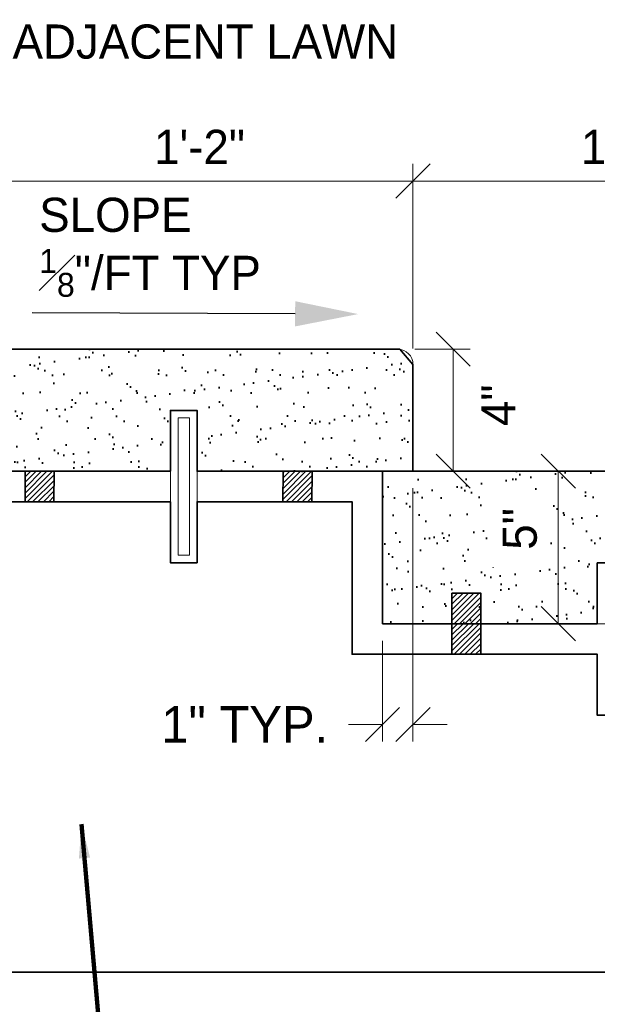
# Model space of a CAD drawing. Extents: x 1828566 to 1828596, y 711482 to 711702.
# Tile 6 of 20: x 1828568.42 to 1828570, y 711682.34 to 711685.03. Entities that reach past the tile are written whole.
import ezdxf

# ---------------------------------------------------------------- set-up
doc = ezdxf.new("R2010")
doc.units = 0
doc.header["$LTSCALE"] = 0.6666666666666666
doc.header["$MEASUREMENT"] = 0
doc.linetypes.add('DGN Style 2', pattern=[9.33575809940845, 5.601454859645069, -3.73430323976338])
doc.layers.get('0').update_dxf_attribs({"lineweight": 9})
doc.layers.get('Defpoints').update_dxf_attribs({"lineweight": 9})
for name, color, linetype, lineweight in [('BR_P_Slab_Object', 3, 'Continuous', 30), ('SC_Scratch2', 191, 'Continuous', 40), ('SC_Scratch3', 7, 'Continuous', 35), ('VG_P_Cells', 3, 'Continuous', 18), ('VG_P_Landscape_Limits', 3, 'Continuous', 13), ('VG_P_Text', 7, 'Continuous', 25)]:
    doc.layers.add(name, color=color, linetype=linetype, lineweight=lineweight)
doc.styles.add('Slanted-Normal LS 0.50', font='font31.shx', dxfattribs={"height": 0.14})
doc.styles.add('Slanted-Normal LS 0.50_0', font='font31.shx')
doc.dimstyles.new('Fract  Slanted', dxfattribs={"dimscale": 0.6666666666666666, "dimtxt": 0.14, "dimasz": 0.14, "dimexe": 0.07, "dimexo": 0.07, "dimgap": 0.07, "dimtad": 1, "dimdec": 3, "dimlfac": 12, "dimzin": 3, "dimdsep": 46, "dimlunit": 4, "dimtxsty": 'Slanted-Normal LS 0.50_0', "dimblk": 'OBLIQUE', "dimcen": 0.09, "dimclrd": 97, "dimclre": 97, "dimclrt": 256, "dimaunit": 1, "dimadec": 4, "dimazin": 3, "dimtfac": 1, "dimtdec": 3, "dimtofl": 0, "dimtmove": 2, "dimatfit": 1, "dimfxl": 1, "dimfrac": 1, "dimtzin": 3, "dimlwd": 0, "dimlwe": 0, "dimarcsym": 0})
pattern_1 = [(44.80906374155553, (1828617.337242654, 711676.8585772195), (-0.007341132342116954, 0.007390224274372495), [])]

# ---------------------------------------------------------------- blocks, each defined once
blk = doc.blocks.new('TERMF_1')
at = {"layer": 'VG_P_Text', "linetype": 'Continuous', "lineweight": 0}
blk.add_hatch(color=7, dxfattribs=at).paths.add_polyline_path([(-0.1399999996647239, -0.02800000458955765), (-0.1399999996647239, 0.02799999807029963), (2.328306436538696e-10, 0)])
blk = doc.blocks.new('_Oblique')
at = {"color": 0, "linetype": 'ByBlock', "lineweight": -2}
blk.add_line((-0.5, -0.5), (0.5, 0.5), dxfattribs=at)
blk = doc.blocks.new('*D38')
at = {"layer": 'Defpoints', "color": 0, "linetype": 'Continuous', "transparency": 16777216}
for p in [(1828569.499927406, 711683.7997906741), (1828569.416594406, 711683.3831273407), (1828569.499927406, 711683.1079329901)]:
    blk.add_point(p, dxfattribs=at)
at = {"layer": 'VG_P_Text', "color": 97, "lineweight": 0, "transparency": 16777216}
for p, q in [((1828569.499927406, 711683.7531240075), (1828569.499927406, 711683.0612663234)), ((1828569.416594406, 711683.3364606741), (1828569.416594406, 711683.0612663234)), ((1828569.416594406, 711683.1079329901), (1828569.323261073, 711683.1079329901)), ((1828569.499927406, 711683.1079329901), (1828569.593260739, 711683.1079329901))]:
    blk.add_line(p, q, dxfattribs=at)
at = {"layer": 'VG_P_Text', "color": 97, "linetype": 'Continuous', "lineweight": 0, "transparency": 16777216, "xscale": 0.09333333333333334, "yscale": 0.09333333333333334, "zscale": 0.09333333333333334}
blk.add_blockref('_Oblique', (1828569.416594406, 711683.1079329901), dxfattribs=at)
at = {"layer": 'VG_P_Text', "color": 97, "linetype": 'Continuous', "lineweight": 0, "transparency": 16777216, "xscale": 0.09333333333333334, "yscale": 0.09333333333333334, "zscale": 0.09333333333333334, "rotation": 180}
blk.add_blockref('_Oblique', (1828569.499927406, 711683.1079329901), dxfattribs=at)
at = {"layer": 'VG_P_Text', "linetype": 'Continuous', "transparency": 16777216, "insert": (1828569.040089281, 711683.1079329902), "char_height": 0.14, "attachment_point": 5, "style": 'Slanted-Normal LS 0.50'}
blk.add_mtext('{\\H0.71429x;1" TYP.}', dxfattribs=at)
blk = doc.blocks.new('*D39')
at = {"layer": 'Defpoints', "color": 0, "linetype": 'Continuous', "transparency": 16777216}
for p in [(1828569.897151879, 711683.7997906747), (1828570.322359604, 711683.7997906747), (1828570.270647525, 711683.383127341)]:
    blk.add_point(p, dxfattribs=at)
at = {"layer": 'VG_P_Text', "color": 97, "lineweight": 0, "transparency": 16777216}
for p, q in [((1828570.275692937, 711683.7997906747), (1828569.850485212, 711683.7997906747)), ((1828569.897151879, 711683.383127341), (1828569.897151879, 711683.7997906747)), ((1828570.223980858, 711683.383127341), (1828569.850485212, 711683.383127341))]:
    blk.add_line(p, q, dxfattribs=at)
at = {"layer": 'VG_P_Text', "color": 97, "linetype": 'Continuous', "lineweight": 0, "transparency": 16777216, "xscale": 0.09333333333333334, "yscale": 0.09333333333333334, "zscale": 0.09333333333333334, "rotation": 270}
blk.add_blockref('_Oblique', (1828569.897151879, 711683.383127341), dxfattribs=at)
at = {"layer": 'VG_P_Text', "linetype": 'Continuous', "transparency": 16777216, "insert": (1828569.792281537, 711683.642285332), "char_height": 0.14, "attachment_point": 5, "rotation": 90, "style": 'Slanted-Normal LS 0.50', "bg_fill": 3, "box_fill_scale": 1.25, "bg_fill_color": 256, "bg_fill_true_color": 13158600, "bg_fill_transparency": 0}
blk.add_mtext('{\\H0.66667x;5"}', dxfattribs=at)
at = {"layer": 'VG_P_Text', "color": 97, "linetype": 'Continuous', "lineweight": 0, "transparency": 16777216, "xscale": 0.09333333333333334, "yscale": 0.09333333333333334, "zscale": 0.09333333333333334, "rotation": 90}
blk.add_blockref('_Oblique', (1828569.897151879, 711683.7997906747), dxfattribs=at)
blk = doc.blocks.new('*D40')
at = {"layer": 'Defpoints', "color": 0, "linetype": 'Continuous', "transparency": 16777216}
for p in [(1828569.499927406, 711684.5928261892), (1828568.333260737, 711684.0914640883), (1828569.499927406, 711684.0881978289)]:
    blk.add_point(p, dxfattribs=at)
at = {"layer": 'VG_P_Text', "color": 97, "lineweight": 0, "transparency": 16777216}
for p, q in [((1828568.333260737, 711684.1381307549), (1828568.333260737, 711684.6394928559)), ((1828569.499927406, 711684.1348644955), (1828569.499927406, 711684.6394928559)), ((1828568.333260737, 711684.5928261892), (1828569.499927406, 711684.5928261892))]:
    blk.add_line(p, q, dxfattribs=at)
at = {"layer": 'VG_P_Text', "color": 97, "linetype": 'Continuous', "lineweight": 0, "transparency": 16777216, "xscale": 0.09333333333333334, "yscale": 0.09333333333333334, "zscale": 0.09333333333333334, "rotation": 180}
blk.add_blockref('_Oblique', (1828568.333260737, 711684.5928261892), dxfattribs=at)
at = {"layer": 'VG_P_Text', "color": 97, "linetype": 'Continuous', "lineweight": 0, "transparency": 16777216, "xscale": 0.09333333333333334, "yscale": 0.09333333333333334, "zscale": 0.09333333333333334}
blk.add_blockref('_Oblique', (1828569.499927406, 711684.5928261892), dxfattribs=at)
at = {"layer": 'VG_P_Text', "linetype": 'Continuous', "transparency": 16777216, "insert": (1828568.916594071, 711684.6861595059), "char_height": 0.14, "attachment_point": 5, "style": 'Slanted-Normal LS 0.50'}
blk.add_mtext('\\H0.0933333;1\'-2"', dxfattribs=at)
blk = doc.blocks.new('*D43')
at = {"layer": 'Defpoints', "color": 0, "linetype": 'Continuous', "transparency": 16777216}
for p in [(1828569.458277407, 711684.1331240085), (1828569.499927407, 711683.7997906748), (1828569.609822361, 711683.7997906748)]:
    blk.add_point(p, dxfattribs=at)
at = {"layer": 'VG_P_Text', "color": 97, "lineweight": 0, "transparency": 16777216}
for p, q in [((1828569.504944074, 711684.1331240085), (1828569.656489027, 711684.1331240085)), ((1828569.609822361, 711684.1331240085), (1828569.609822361, 711683.7997906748)), ((1828569.546594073, 711683.7997906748), (1828569.656489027, 711683.7997906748))]:
    blk.add_line(p, q, dxfattribs=at)
at = {"layer": 'VG_P_Text', "color": 97, "linetype": 'Continuous', "lineweight": 0, "transparency": 16777216, "xscale": 0.09333333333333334, "yscale": 0.09333333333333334, "zscale": 0.09333333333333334}
for p, rotation in [((1828569.609822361, 711684.1331240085), 90), ((1828569.609822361, 711683.7997906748), 270)]:
    blk.add_blockref('_Oblique', p, dxfattribs=dict(at, rotation=rotation))
at = {"layer": 'VG_P_Text', "linetype": 'Continuous', "transparency": 16777216, "insert": (1828569.733247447, 711683.9800514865), "char_height": 0.14, "attachment_point": 5, "rotation": 90, "style": 'Slanted-Normal LS 0.50'}
blk.add_mtext('{\\H0.66667x;4"}', dxfattribs=at)
blk = doc.blocks.new('*D41')
at = {"layer": 'Defpoints', "color": 0, "linetype": 'Continuous', "transparency": 16777216}
for p in [(1828570.666594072, 711684.5928261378), (1828569.499927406, 711684.0881978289), (1828570.666594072, 711683.7581406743)]:
    blk.add_point(p, dxfattribs=at)
at = {"layer": 'VG_P_Text', "color": 97, "lineweight": 0, "transparency": 16777216}
for p, q in [((1828569.499927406, 711684.1348644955), (1828569.499927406, 711684.6394928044)), ((1828570.666594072, 711683.804807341), (1828570.666594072, 711684.6394928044)), ((1828569.499927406, 711684.5928261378), (1828570.666594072, 711684.5928261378))]:
    blk.add_line(p, q, dxfattribs=at)
at = {"layer": 'VG_P_Text', "color": 97, "linetype": 'Continuous', "lineweight": 0, "transparency": 16777216, "xscale": 0.09333333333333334, "yscale": 0.09333333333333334, "zscale": 0.09333333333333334, "rotation": 180}
blk.add_blockref('_Oblique', (1828569.499927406, 711684.5928261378), dxfattribs=at)
at = {"layer": 'VG_P_Text', "color": 97, "linetype": 'Continuous', "lineweight": 0, "transparency": 16777216, "xscale": 0.09333333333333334, "yscale": 0.09333333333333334, "zscale": 0.09333333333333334}
blk.add_blockref('_Oblique', (1828570.666594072, 711684.5928261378), dxfattribs=at)
at = {"layer": 'VG_P_Text', "linetype": 'Continuous', "transparency": 16777216, "insert": (1828570.083260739, 711684.6861594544), "char_height": 0.14, "attachment_point": 5, "style": 'Slanted-Normal LS 0.50'}
blk.add_mtext('\\H0.0933333;1\'-2"', dxfattribs=at)

msp = doc.modelspace()

# ---------------------------------------------------------------- hatches: boundary and pattern name
at = {"layer": 'SC_Scratch2'}
h = msp.add_hatch(dxfattribs=at)
h.set_pattern_fill('AR-SAND', color=256, angle=2.355613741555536, style=0, pattern_type=2)
h.set_pattern_definition([(37.50000074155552, (1828569.333371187, 711684.0766875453), (-0.003149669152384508, 0.0963411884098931), [0, -0.076, 0, -0.085, 0, -0.08125]), (7.500000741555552, (1828569.333371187, 711684.0766875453), (0.088488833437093, 0.1411073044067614), [0, -0.04099999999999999, 0, -0.0685, 0, -0.02625]), (327.5000007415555, (1828569.271871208, 711684.0766877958), (0.1557070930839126, 0.0002829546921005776), [0, -0.025, 0, -0.09, 0, -0.1175]), (317.5000007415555, (1828569.271871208, 711684.0766877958), (0.1503063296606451, 0.04388378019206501), [0, -0.0125, 0, -0.059, 0, -0.0675])])
h.paths.add_polyline_path([(1828568.374902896, 711684.1331240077), (1828568.33357431, 711684.0965752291), (1828568.333260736, 711683.7997906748), (1828568.837120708, 711683.7997906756), (1828568.837120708, 711683.8620525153), (1828568.837121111, 711683.9662148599), (1828568.90995404, 711683.9662148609), (1828568.909954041, 711683.7997906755), (1828569.499927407, 711683.799790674), (1828569.499927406, 711684.091474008), (1828569.46372259, 711684.1331240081)])
h = msp.add_hatch(dxfattribs=at)
h.set_pattern_fill('AR-SAND', color=256, angle=2.355613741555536, style=0, pattern_type=2)
h.set_pattern_definition([(37.50000074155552, (1828570.500037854, 711683.7433542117), (-0.003149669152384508, 0.0963411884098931), [0, -0.076, 0, -0.085, 0, -0.08125]), (7.50000074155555, (1828570.500037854, 711683.7433542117), (0.088488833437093, 0.1411073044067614), [0, -0.04099999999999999, 0, -0.0685, 0, -0.02625]), (327.5000007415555, (1828570.438537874, 711683.7433544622), (0.1557070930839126, 0.0002829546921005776), [0, -0.025, 0, -0.09, 0, -0.1175]), (317.5000007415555, (1828570.438537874, 711683.7433544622), (0.1503063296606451, 0.04388378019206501), [0, -0.0125, 0, -0.059, 0, -0.0675])])
h.paths.add_polyline_path([(1828569.416594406, 711683.3831273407), (1828570.003787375, 711683.3831273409), (1828570.003787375, 711683.5287191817), (1828570.003787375, 711683.5495525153), (1828570.076620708, 711683.5495525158), (1828570.076620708, 711683.3831273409), (1828570.666594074, 711683.3831273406), (1828570.666594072, 711683.7581406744), (1828570.630389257, 711683.7997906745), (1828569.416594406, 711683.7997906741)])
at = {"layer": 'SC_Scratch3'}
h = msp.add_hatch(dxfattribs=at)
h.set_pattern_fill('ANSI31', color=256, angle=2.355613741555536, pattern_type=2)
h.set_pattern_definition([(44.80906374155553, (1828617.587212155, 711676.8555811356), (-0.007341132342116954, 0.007390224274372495), [])])
h.paths.add_polyline_path([(1828568.51887541, 711683.7996588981), (1828568.43978883, 711683.7999224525), (1828568.439511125, 711683.7165895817), (1828568.518597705, 711683.7163260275)])
h = msp.add_hatch(dxfattribs=at)
h.set_pattern_fill('ANSI31', color=256, angle=2.355613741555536, pattern_type=2)
h.set_pattern_definition(pattern_1)
h.paths.add_polyline_path([(1828569.144864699, 711683.7997902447), (1828569.223951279, 711683.7995266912), (1828569.223673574, 711683.71619382), (1828569.144586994, 711683.7164573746)])
h = msp.add_hatch(dxfattribs=at)
h.set_pattern_fill('ANSI31', color=256, angle=2.355613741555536, pattern_type=2)
h.set_pattern_definition(pattern_1)
h.paths.add_polyline_path([(1828569.144864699, 711683.7997902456), (1828569.223951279, 711683.7995266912), (1828569.223673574, 711683.7161938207), (1828569.144586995, 711683.7164573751)])
h = msp.add_hatch(dxfattribs=at)
h.set_pattern_fill('ANSI31', color=256, angle=2.355613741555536, pattern_type=2)
h.set_pattern_definition([(44.80906374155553, (1828618.753898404, 711676.5222521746), (-0.007341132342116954, 0.007390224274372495), [])])
h.paths.add_polyline_path([(1828569.685542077, 711683.4663255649), (1828569.606455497, 711683.466589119), (1828569.606177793, 711683.3832562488), (1828569.685264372, 711683.3829926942)])
h = msp.add_hatch(dxfattribs=at)
h.set_pattern_fill('ANSI31', color=256, angle=2.355613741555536, pattern_type=2)
h.set_pattern_definition([(44.80906374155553, (1828618.753906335, 711676.4389320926), (-0.007341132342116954, 0.007390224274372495), [])])
h.paths.add_polyline_path([(1828569.685542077, 711683.3829955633), (1828569.606455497, 711683.3832591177), (1828569.606177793, 711683.299926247), (1828569.685264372, 711683.2996626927)])

# ---------------------------------------------------------------- linework, layer by layer
at = {"layer": 'BR_P_Slab_Object'}
msp.add_line((1828571.960486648, 711682.4312309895), (1828567.396671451, 711682.4312309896), dxfattribs=at)
at = {"layer": 'SC_Scratch3', "flags": 128}
for points in [[(1828568.33357431, 711684.0965752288), (1828568.333260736, 711683.7997906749), (1828568.837121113, 711683.7997906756), (1828568.837120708, 711683.8620525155), (1828568.837121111, 711683.9662148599), (1828568.90995404, 711683.9662148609), (1828568.909954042, 711683.7997906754), (1828569.499927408, 711683.7997906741), (1828569.499927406, 711684.0914740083), (1828569.46372259, 711684.1331240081), (1828568.374902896, 711684.133124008), (1828568.33357431, 711684.0965752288)], [(1828568.43978883, 711683.7999224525), (1828568.51887541, 711683.7996588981), (1828568.518597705, 711683.7163260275), (1828568.439511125, 711683.7165895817), (1828568.43978883, 711683.7999224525)], [(1828569.223951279, 711683.7995266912), (1828569.144864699, 711683.7997902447), (1828569.144586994, 711683.7164573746), (1828569.223673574, 711683.71619382), (1828569.223951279, 711683.7995266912)], [(1828569.223951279, 711683.7995266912), (1828569.144864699, 711683.7997902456), (1828569.144586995, 711683.7164573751), (1828569.223673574, 711683.7161938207), (1828569.223951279, 711683.7995266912)], [(1828569.416594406, 711683.3831273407), (1828570.003787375, 711683.3831273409), (1828570.003787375, 711683.5287191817), (1828570.003787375, 711683.5495525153), (1828570.076620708, 711683.5495525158), (1828570.076620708, 711683.3831273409), (1828570.666594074, 711683.3831273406), (1828570.666594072, 711683.7581406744), (1828570.630389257, 711683.7997906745), (1828569.416594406, 711683.7997906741), (1828569.416594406, 711683.3831273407)], [(1828568.333260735, 711682.4312309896), (1828568.333260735, 711683.7164573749), (1828568.837120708, 711683.716458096), (1828568.837120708, 711683.5497915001), (1828568.909954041, 711683.5497915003), (1828568.909954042, 711683.7164573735), (1828569.333261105, 711683.7164573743), (1828569.333261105, 711683.2997940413), (1828570.003787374, 711683.2997940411), (1828570.003787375, 711683.1331281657), (1828570.076620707, 711683.1331281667), (1828570.076620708, 711683.2997940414), (1828570.666594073, 711683.2997940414), (1828570.66659408, 711682.4312309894), (1828568.333260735, 711682.4312309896)], [(1828569.606455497, 711683.466589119), (1828569.685542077, 711683.4663255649), (1828569.685264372, 711683.3829926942), (1828569.606177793, 711683.3832562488), (1828569.606455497, 711683.466589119)], [(1828569.606455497, 711683.3832591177), (1828569.685542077, 711683.3829955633), (1828569.685264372, 711683.2996626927), (1828569.606177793, 711683.299926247), (1828569.606455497, 711683.3832591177)]]:
    msp.add_lwpolyline(points, close=True, dxfattribs=at)
at = {"layer": 'VG_P_Cells'}
for p, q in [((1828569.458277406, 711684.1331240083), (1828568.374833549, 711684.1331240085)), ((1828569.499927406, 711683.7997906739), (1828569.499927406, 711684.0914740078)), ((1828569.499927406, 711683.7997906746), (1828569.499927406, 711684.0914740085)), ((1828568.837121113, 711683.7997906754), (1828568.333260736, 711683.7997906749)), ((1828568.909954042, 711683.7997906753), (1828569.499927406, 711683.7997906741)), ((1828569.416594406, 711683.3831273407), (1828569.416594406, 711683.7997906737)), ((1828568.837121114, 711683.7164582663), (1828568.333260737, 711683.716457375)), ((1828568.837120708, 711683.7164580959), (1828568.333260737, 711683.716457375)), ((1828569.333261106, 711683.7164573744), (1828568.909954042, 711683.7164573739)), ((1828569.333261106, 711683.7164573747), (1828568.909954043, 711683.716457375)), ((1828569.333261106, 711683.299794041), (1828569.333261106, 711683.7164573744)), ((1828569.333261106, 711683.3831240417), (1828569.333261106, 711683.716457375)), ((1828569.333261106, 711683.2997940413), (1828570.003787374, 711683.2997940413))]:
    msp.add_line(p, q, dxfattribs=at)
msp.add_arc((1828569.458277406, 711684.0914740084), 0.04165000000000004, 2.584666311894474e-08, 89.9999999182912, dxfattribs=at)
at = {"layer": 'VG_P_Cells', "extrusion": (0, 0, -1)}
msp.add_arc((-1828569.458277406, 711684.091474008), 0.04165000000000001, 90.00000009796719, 179.9999999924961, dxfattribs=at)
at = {"layer": 'VG_P_Landscape_Limits', "flags": 128}
msp.add_lwpolyline([(1828568.837121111, 711683.9662148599), (1828568.90995404, 711683.9662148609), (1828568.909954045, 711683.5497929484), (1828568.837121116, 711683.5497929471), (1828568.837121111, 711683.9662148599)], close=True, dxfattribs=at)
at = {"layer": 'VG_P_Landscape_Limits', "linetype": 'DGN Style 2', "flags": 128}
msp.add_lwpolyline([(1828568.857954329, 711683.945381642), (1828568.889120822, 711683.9453816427), (1828568.889120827, 711683.5706261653), (1828568.857954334, 711683.5706261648), (1828568.857954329, 711683.945381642)], close=True, dxfattribs=at)
at = {"layer": 'VG_P_Text'}
msp.add_line((1828569.177830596, 711684.2299106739), (1828568.458727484, 711684.2327727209), dxfattribs=at)

# ---------------------------------------------------------------- block references
at = {"layer": 'VG_P_Text', "color": 7, "linetype": 'Continuous', "xscale": 1.23049104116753, "yscale": 1.23049104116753, "zscale": 1.23049104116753, "rotation": 359.7719626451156}
msp.add_blockref('TERMF_1', (1828569.350097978, 711684.229225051), dxfattribs=at)

# ---------------------------------------------------------------- texts
at = {"layer": 'VG_P_Text', "rotation": 4.850729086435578e-07, "style": 'Slanted-Normal LS 0.50'}
for s, insert, char_height, attachment_point, line_spacing_factor in [('ADJACENT LAWN', (1828568.405443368, 711684.9731540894), 0.09333333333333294, 4, 1.05), ('\\A1;SLOPE\\P{\\H0.7x;\\S1#8;}"/FT TYP', (1828568.478232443, 711684.5471463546), 0.09333333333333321, 1, 0.9000000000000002)]:
    msp.add_mtext(s, dxfattribs=dict(at, insert=insert, char_height=char_height, attachment_point=attachment_point, line_spacing_factor=line_spacing_factor))

# ---------------------------------------------------------------- dimensions: what is measured, and where the dimension line sits
at = {"layer": 'VG_P_Text', "color": 97, "linetype": 'Continuous'}
dim = msp.add_linear_dim(base=(1828569.499927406, 711684.5928261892), p1=(1828568.333260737, 711684.0914640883), p2=(1828569.499927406, 711684.0881978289), angle=359.9999974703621, text='\\H0.0933333;<>', dimstyle='Fract  Slanted', override={"dimtxsty": 'Slanted-Normal LS 0.50'}, dxfattribs=at)
dim.commit()
dim.dimension.update_dxf_attribs({"geometry": '*D40', "text_midpoint": (1828568.916594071, 711684.6861595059)})
dim = msp.add_linear_dim(base=(1828569.499927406, 711683.1079329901), p1=(1828569.416594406, 711683.3831273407), p2=(1828569.499927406, 711683.7997906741), angle=2.834795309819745e-08, text='{\\H0.71429x;<> TYP.}', dimstyle='Fract  Slanted', override={"dimtxsty": 'Slanted-Normal LS 0.50'}, dxfattribs=at)
dim.commit()
dim.dimension.update_dxf_attribs({"geometry": '*D38', "text_midpoint": (1828569.040089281, 711683.1079329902), "dimtype": 160})

# ---------------------------------------------------------------- leaders
at = {"layer": 'VG_P_Text', "color": 97, "linetype": 'Continuous', "annotation_type": 0, "has_hookline": 1, "hookline_direction": 0}
for points, horizontal_direction in [([(1828567.802578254, 711684.270012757), (1828568.265443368, 711684.9880871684), (1828568.358776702, 711684.9880871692)], (1, 8.466119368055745e-09, 0)), ([(1828568.593911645, 711682.8358237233), (1828568.715778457, 711681.4523980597), (1828568.80911179, 711681.4523980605)], (1, 8.2888611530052e-09, 0)), ([(1828568.047993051, 711682.5023078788), (1828568.384325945, 711681.1084660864), (1828568.477659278, 711681.1084660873)], (1, 8.2888611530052e-09, 0))]:
    msp.add_leader(points, dimstyle='Fract  Slanted', override={"dimtad": 0, "dimclrd": 0, "dimlwd": 65534}, dxfattribs=dict(at, horizontal_direction=horizontal_direction))

# ---------------------------------------------------------------- next in the draw order: dimensions: what is measured, and where the dimension line sits
at = {"layer": 'VG_P_Text', "color": 97, "linetype": 'Continuous'}
dim = msp.add_linear_dim(base=(1828569.897151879, 711683.7997906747), p1=(1828570.270647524, 711683.3831273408), p2=(1828570.322359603, 711683.7997906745), angle=90.00000047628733, text='{\\H0.66667x;5"}', dimstyle='Fract  Slanted', override={"dimtxsty": 'Slanted-Normal LS 0.50', "dimtofl": 1, "dimtfill": 1}, dxfattribs=at)
dim.commit()
dim.dimension.update_dxf_attribs({"geometry": '*D39', "text_midpoint": (1828569.792281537, 711683.642285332), "dimtype": 160})

# ---------------------------------------------------------------- next in the draw order: linework, layer by layer
at = {"layer": 'VG_P_Cells'}
for p, q in [((1828569.499927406, 711683.7997906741), (1828570.624944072, 711683.7997906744)), ((1828570.003786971, 711683.3831273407), (1828569.416594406, 711683.3831273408))]:
    msp.add_line(p, q, dxfattribs=at)

# ---------------------------------------------------------------- next in the draw order: dimensions: what is measured, and where the dimension line sits
at = {"layer": 'VG_P_Text', "color": 97, "linetype": 'Continuous'}
dim = msp.add_linear_dim(base=(1828570.666594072, 711684.5928261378), p1=(1828569.499927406, 711684.0881978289), p2=(1828570.666594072, 711683.7581406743), angle=359.9999974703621, text='\\H0.0933333;<>', dimstyle='Fract  Slanted', override={"dimtxsty": 'Slanted-Normal LS 0.50'}, dxfattribs=at)
dim.commit()
dim.dimension.update_dxf_attribs({"geometry": '*D41', "text_midpoint": (1828570.083260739, 711684.6861594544)})
dim = msp.add_linear_dim(base=(1828569.609822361, 711683.7997906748), p1=(1828569.458277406, 711684.1331240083), p2=(1828569.499927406, 711683.7997906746), angle=270.000000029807, text='{\\H0.66667x;4"}', dimstyle='Fract  Slanted', override={"dimtxsty": 'Slanted-Normal LS 0.50'}, dxfattribs=at)
dim.commit()
dim.dimension.update_dxf_attribs({"geometry": '*D43', "text_midpoint": (1828569.733247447, 711683.9800514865), "dimtype": 160})

doc.saveas('drawing.dxf')
